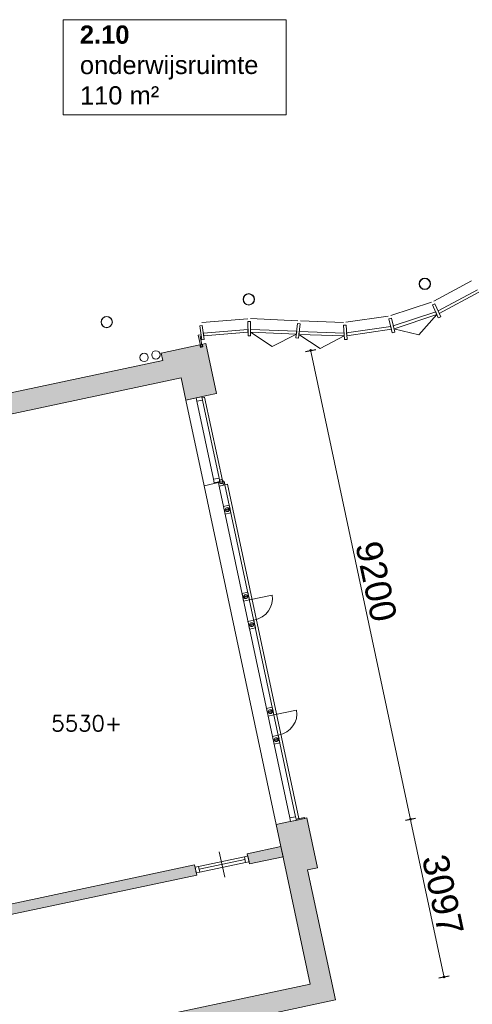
# Model space of a CAD drawing. Header units: millimetres. Extents: x 755778 to 1537169, y 90093 to 392038.
# Tile 84 of 134: x 1056499 to 1065177, y 325687 to 344591. Entities that reach past the tile are written whole.
import ezdxf

# ---------------------------------------------------------------- set-up
doc = ezdxf.new("R2010")
doc.units = ezdxf.units.MM
doc.layers.add('maatlijnen', color=7, linetype='Continuous')
doc.layers.add('NIV 2HB', color=7, linetype='Continuous', lineweight=0)
doc.layers.add('RUIMTEnr', color=7, linetype='Continuous', lineweight=5)
doc.styles.add('ROMANS', font='romans.shx')
doc.styles.get("Standard").update_dxf_attribs({"font": 'arial.ttf'})
doc.dimstyles.new('even', dxfattribs={"dimtxt": 500, "dimasz": 50, "dimexe": 100, "dimexo": 0, "dimgap": 50, "dimtad": 1, "dimdec": 0, "dimzin": 0, "dimdsep": 46, "dimtxsty": 'Standard', "dimblk": 'DOT', "dimcen": 1, "dimclrd": 7, "dimclre": 7, "dimclrt": 7, "dimadec": 0, "dimazin": 0, "dimtfac": 1, "dimtdec": 0, "dimtofl": 0, "dimtmove": 0, "dimatfit": 2, "dimldrblk": 'DOT', "dimfxl": 100, "dimfxlon": 1, "dimtolj": 1, "dimtzin": 0, "dimlwd": 5, "dimarcsym": 0})

# ---------------------------------------------------------------- blocks, each defined once
blk = doc.blocks.new('_Dot')
at = {"color": 0, "linetype": 'ByBlock', "lineweight": -2}
blk.add_line((-0.5, 0), (-1, 0), dxfattribs=at)
at = {"color": 0, "linetype": 'ByBlock', "const_width": 0.5}
blk.add_lwpolyline([(-0.25, 0, 1), (0.25, 0, 1)], format="xyb", close=True, dxfattribs=at)
blk = doc.blocks.new('*D155')
at = {"layer": 'Defpoints', "color": 0, "lineweight": 5, "transparency": 16777216}
for p in [(1060615, 332905), (1042715, 329100), (1062782, 322711)]:
    blk.add_point(p, dxfattribs=at)
at = {"layer": 'maatlijnen', "color": 7, "lineweight": 5, "transparency": 16777216}
blk.add_line((1044931, 318917), (1062733, 322701), dxfattribs=at)
at = {"layer": 'maatlijnen', "color": 7, "lineweight": -2, "transparency": 16777216}
for p, q in [((1062761, 322809), (1062803, 322613)), ((1044861, 319004), (1044903, 318809))]:
    blk.add_line(p, q, dxfattribs=at)
at = {"layer": 'maatlijnen', "color": 7, "lineweight": 5, "transparency": 16777216, "xscale": 50, "yscale": 50, "zscale": 50}
for p, rotation in [((1062782, 322711), 12.00000000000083), ((1044882, 318906), 192.0000000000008)]:
    blk.add_blockref('_Dot', p, dxfattribs=dict(at, rotation=rotation))
at = {"layer": 'maatlijnen', "color": 7, "lineweight": 5, "transparency": 16777216, "insert": (1053768, 321108), "char_height": 500, "attachment_point": 5, "rotation": 12}
blk.add_mtext('\\A1;18300', dxfattribs=at)
blk = doc.blocks.new('*D156')
at = {"layer": 'Defpoints', "color": 0, "lineweight": 5, "transparency": 16777216}
for p in [(1062002, 329265), (1042943, 325213), (1063712, 321223)]:
    blk.add_point(p, dxfattribs=at)
at = {"layer": 'maatlijnen', "color": 7, "lineweight": 5, "transparency": 16777216}
blk.add_line((1044701, 317182), (1063663, 321213), dxfattribs=at)
at = {"layer": 'maatlijnen', "color": 7, "lineweight": -2, "transparency": 16777216}
for p, q in [((1063691, 321321), (1063732, 321125)), ((1044632, 317270), (1044673, 317074))]:
    blk.add_line(p, q, dxfattribs=at)
at = {"layer": 'maatlijnen', "color": 7, "lineweight": 5, "transparency": 16777216, "xscale": 50, "yscale": 50, "zscale": 50}
for p, rotation in [((1063712, 321223), 12.00000000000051), ((1044652, 317172), 192.0000000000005)]:
    blk.add_blockref('_Dot', p, dxfattribs=dict(at, rotation=rotation))
at = {"layer": 'maatlijnen', "color": 7, "lineweight": 5, "transparency": 16777216, "insert": (1054118, 319496), "char_height": 500, "attachment_point": 5, "rotation": 12}
blk.add_mtext('\\A1;19485', dxfattribs=at)
blk = doc.blocks.new('*D157')
at = {"layer": 'Defpoints', "color": 0, "lineweight": 5, "transparency": 16777216}
for p in [(1062078, 338242), (1058197, 337417), (1060110, 328418)]:
    blk.add_point(p, dxfattribs=at)
at = {"layer": 'maatlijnen', "color": 7, "lineweight": -2, "transparency": 16777216}
for p, q in [((1061980, 338221), (1062176, 338262)), ((1063893, 329222), (1064089, 329263))]:
    blk.add_line(p, q, dxfattribs=at)
at = {"layer": 'maatlijnen', "color": 7, "lineweight": 5, "transparency": 16777216}
blk.add_line((1063981, 329292), (1062089, 338193), dxfattribs=at)
at = {"layer": 'maatlijnen', "color": 7, "lineweight": 5, "transparency": 16777216, "xscale": 50, "yscale": 50, "zscale": 50}
for p, rotation in [((1062078, 338242), 102.0000000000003), ((1063991, 329243), 282.0000000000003)]:
    blk.add_blockref('_Dot', p, dxfattribs=dict(at, rotation=rotation))
at = {"layer": 'maatlijnen', "color": 7, "lineweight": 5, "transparency": 16777216, "insert": (1063333, 333806), "char_height": 500, "attachment_point": 5, "rotation": 282}
blk.add_mtext('\\A1;9200', dxfattribs=at)
blk = doc.blocks.new('*D158')
at = {"layer": 'Defpoints', "color": 0, "lineweight": 5, "transparency": 16777216}
for p in [(1060110, 328418), (1064635, 326213), (1062551, 325770)]:
    blk.add_point(p, dxfattribs=at)
at = {"layer": 'maatlijnen', "color": 7, "lineweight": -2, "transparency": 16777216}
for p, q in [((1063893, 329222), (1064089, 329263)), ((1064537, 326193), (1064733, 326234))]:
    blk.add_line(p, q, dxfattribs=at)
at = {"layer": 'maatlijnen', "color": 7, "lineweight": 5, "transparency": 16777216}
blk.add_line((1064001, 329194), (1064624, 326262), dxfattribs=at)
at = {"layer": 'maatlijnen', "color": 7, "lineweight": 5, "transparency": 16777216, "xscale": 50, "yscale": 50, "zscale": 50}
for p, rotation in [((1063991, 329243), 101.9999999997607), ((1064635, 326213), 281.9999999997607)]:
    blk.add_blockref('_Dot', p, dxfattribs=dict(at, rotation=rotation))
at = {"layer": 'maatlijnen', "color": 7, "lineweight": 5, "transparency": 16777216, "insert": (1064612, 327791), "char_height": 500, "attachment_point": 5, "rotation": 282}
blk.add_mtext('\\A1;3097', dxfattribs=at)

msp = doc.modelspace()

# ---------------------------------------------------------------- hatches: boundary and pattern name
at = {"layer": 'NIV 2HB', "lineweight": 5}
for points in [[(1059593, 337713.3), (1059683.5, 337287.9), (1059889.9, 337331.7), (1060084.5, 337373.1), (1060270.4, 337412.6), (1060066.6, 338371.2), (1060001.3, 338357.3), (1060011.7, 338308.4), (1059962.8, 338298), (1059952.4, 338346.9), (1059210.7, 338189.3), (1059240.9, 338047.4), (1055290.1, 337207.7), (1055176.1, 337183.4), (1053552.6, 336838.3), (1053438.6, 336814.1), (1052647.6, 336646), (1052730.7, 336254.7)], [(1062002.3, 329264.6), (1061816.4, 329225.1), (1061621.8, 329183.7), (1061415.4, 329139.9), (1062066.6, 326076.4), (1055253.8, 324628.3), (1055447.1, 323718.9), (1055838.3, 323802), (1055728.3, 324319.8), (1062550.8, 325770.3), (1062020.2, 328266.5), (1062206, 328306)], [(1054008.3, 327120.7), (1054049.9, 326925.1), (1059893.5, 328167.2), (1059852, 328362.8)]]:
    msp.add_hatch(color=7, dxfattribs=at).paths.add_polyline_path(points)
h = msp.add_hatch(color=7, dxfattribs=at)
edge = h.paths.add_edge_path()
edge.add_arc((1061302.6, 331306), 38, 0, 360)
edge = h.paths.add_edge_path()
edge.add_arc((1061416.9, 330768), 38, 0, 360)
edge = h.paths.add_edge_path()
edge.add_arc((1060947.5, 332976.4), 38, 0, 360)
edge = h.paths.add_edge_path()
edge.add_arc((1060833.2, 333514.4), 38, 0, 360)
edge = h.paths.add_edge_path()
edge.add_arc((1060363.7, 335722.8), 38, 0, 360)
edge = h.paths.add_edge_path()
edge.add_arc((1060478.1, 335184.9), 38, 0, 360)
msp.add_hatch(color=7, dxfattribs=at).paths.add_polyline_path([(1061505.8, 328714.4), (1060863.4, 328577.8), (1060905, 328382.2), (1061547.4, 328518.8)], flags=17)

# ---------------------------------------------------------------- linework, layer by layer
at = {"layer": 'NIV 2HB', "color": 7, "lineweight": 5}
for p, q in [((1064439.4, 339188.7), (1065161.4, 339577.7)), ((1064521.4, 339000.9), (1065275, 339407)), ((1065305.4, 339361.3), (1064543.4, 338950.5)), ((1064393.5, 339168.7), (1063614.8, 338911.8)), ((1064461.4, 339138.3), (1064415.6, 339118.3)), ((1064571.4, 338886.3), (1064461.4, 339138.3)), ((1064475.6, 338980.9), (1063662.8, 338712.5)), ((1064415.6, 339118.3), (1064525.6, 338866.3)), ((1064497.6, 338930.5), (1064475.6, 338980.9)), ((1064543.4, 338950.5), (1064521.4, 339000.9)), ((1064543.4, 338950.5), (1064521.4, 339000.9)), ((1060871.3, 338850.4), (1059992.7, 338777.1)), ((1060922.2, 338796.2), (1060872.2, 338795.4)), ((1060872.2, 338795.4), (1060876.7, 338520.4)), ((1061832.4, 338812), (1060921.2, 338851.2)), ((1060926.7, 338521.3), (1060922.2, 338796.2)), ((1062704.5, 338779.9), (1061882.1, 338806.5)), ((1063566.2, 338900.1), (1062754.4, 338783)), ((1063627.7, 338858.3), (1063579.1, 338846.6)), ((1063579.1, 338846.6), (1063643.4, 338579.2)), ((1063692.1, 338590.9), (1063627.7, 338858.3)), ((1063675.7, 338659), (1064497.6, 338930.5)), ((1064497.6, 338930.5), (1064149.2, 338543.3)), ((1064525.6, 338866.3), (1064571.4, 338886.3)), ((1060000.2, 338722.6), (1059950.7, 338715.8)), ((1059950.7, 338715.8), (1059988.3, 338443.4)), ((1060037.9, 338450.2), (1060000.2, 338722.6)), ((1060874.6, 338645.4), (1060020.7, 338574)), ((1060020.7, 338574), (1060028.3, 338519.5)), ((1060028.3, 338519.5), (1060875.5, 338590.4)), ((1060875.5, 338590.4), (1060874.6, 338645.4)), ((1061810, 338608.2), (1060924.6, 338646.2)), ((1060924.6, 338646.2), (1060925.5, 338591.3)), ((1060925.5, 338591.3), (1061804, 338553.6)), ((1061341.1, 338314.8), (1060925.5, 338590.6)), ((1061826.4, 338757.3), (1061796.3, 338484)), ((1061804, 338553.6), (1061810, 338608.2)), ((1061876.1, 338751.9), (1061826.4, 338757.3)), ((1061846, 338478.5), (1061876.1, 338751.9)), ((1061859.7, 338602.8), (1061853.7, 338548.1)), ((1062717, 338575.3), (1061859.7, 338602.8)), ((1062757.8, 338728.1), (1062707.9, 338725)), ((1062707.9, 338725), (1062724.6, 338450.5)), ((1062720.4, 338520.4), (1062717, 338575.3)), ((1062774.5, 338453.6), (1062757.8, 338728.1)), ((1063614.2, 338700.8), (1062766.9, 338578.3)), ((1062766.9, 338578.3), (1062770.3, 338523.4)), ((1062770.3, 338523.4), (1063627.1, 338647.3)), ((1063627.1, 338647.3), (1063614.2, 338700.8)), ((1063643.4, 338579.2), (1063692.1, 338590.9)), ((1063662.8, 338712.5), (1063675.7, 338659)), ((1064149.2, 338543.3), (1063673.9, 338658.4)), ((1059922.5, 338535.2), (1059974.6, 338542.4)), ((1059970.5, 338309.8), (1059922.5, 338535.2)), ((1059978.7, 338512.7), (1059958.6, 338509.9)), ((1059958.6, 338509.9), (1059999.8, 338316.1)), ((1059974.6, 338542.4), (1059978.7, 338512.7)), ((1059988.3, 338443.4), (1060037.9, 338450.2)), ((1060876.7, 338520.4), (1060926.7, 338521.3)), ((1061804, 338553.6), (1061341.1, 338314.8)), ((1061796.3, 338484), (1061846, 338478.5)), ((1062260.1, 338276.6), (1061853.3, 338548.1)), ((1061853.7, 338548.1), (1062720.4, 338520.4)), ((1062720.4, 338520.4), (1062260.1, 338276.6)), ((1062724.6, 338450.5), (1062774.5, 338453.6)), ((1059962.8, 338298), (1059952.4, 338346.9)), ((1060011.7, 338308.4), (1059962.8, 338298)), ((1059999.8, 338316.1), (1059970.5, 338309.8)), ((1060001.3, 338357.3), (1060011.7, 338308.4)), ((1059880.1, 337329.6), (1059683.5, 337287.9)), ((1059683.5, 337287.9), (1060032.8, 335644.3)), ((1059894, 337264), (1060212.2, 335767.2)), ((1060044.7, 337344.2), (1059995.7, 337333.8)), ((1060005.5, 337287.8), (1060323.7, 335791)), ((1060403.8, 335654.7), (1060044.7, 337344.2)), ((1060309.6, 335703.2), (1060032.8, 335644.3)), ((1060032.8, 335644.3), (1060229.4, 335686.1)), ((1060032.8, 335644.3), (1061415.4, 329139.9)), ((1060226.1, 335701.7), (1060337.6, 335725.4)), ((1060229.4, 335686.1), (1060226.1, 335701.7)), ((1060340.9, 335709.8), (1060229.4, 335686.1)), ((1060323.6, 335637.6), (1061678.3, 329264.3)), ((1060337.6, 335725.4), (1060340.9, 335709.8)), ((1060354.9, 335644.3), (1060403.8, 335654.7)), ((1060424.7, 335710.2), (1060435.1, 335661.3)), ((1060435.1, 335661.3), (1060484, 335671.7)), ((1060435.1, 335661.3), (1061789.8, 329288)), ((1060484, 335671.7), (1061848.5, 329252.4)), ((1060904.5, 333452.9), (1061337, 333544.8)), ((1061373.9, 331244.5), (1061806.4, 331336.4)), ((1061799.6, 329242), (1061961, 329276.3)), ((1061848.5, 329252.4), (1061799.6, 329242)), ((1061803.7, 329222.4), (1061799.6, 329242)), ((1061965.1, 329256.7), (1061803.7, 329222.4)), ((1061961, 329276.3), (1061965.1, 329256.7)), ((1060430.4, 328128), (1060326.5, 328617.1)), ((1060863.4, 328577.8), (1061505.8, 328714.4)), ((1060905, 328382.2), (1060863.4, 328577.8)), ((1061505.8, 328714.4), (1061547.4, 328518.8)), ((1054008.3, 327120.7), (1059852, 328362.8)), ((1059852, 328362.8), (1059893.5, 328167.2)), ((1059926.4, 328334.7), (1060806.8, 328521.8)), ((1060818.6, 328466.1), (1059938.3, 328279)), ((1059950.1, 328223.2), (1060830.5, 328410.3)), ((1061547.4, 328518.8), (1060905, 328382.2)), ((1059893.5, 328167.2), (1054049.9, 326925.1))]:
    msp.add_line(p, q, dxfattribs=at)
at = {"layer": 'NIV 2HB', "color": 7, "linetype": 'Continuous', "lineweight": 5}
for p, q in [((1060066.6, 338371.2), (1059210.7, 338189.3)), ((1060270.4, 337412.6), (1060066.6, 338371.2)), ((1059240.9, 338047.4), (1055290.1, 337207.7)), ((1059210.7, 338189.3), (1059240.9, 338047.4)), ((1052730.7, 336254.7), (1059593, 337713.3)), ((1059593, 337713.3), (1059683.5, 337287.9)), ((1059683.5, 337287.9), (1059889.9, 337331.7)), ((1059889.9, 337331.7), (1060084.5, 337373.1)), ((1060084.5, 337373.1), (1060270.4, 337412.6)), ((1061621.8, 329183.7), (1061415.4, 329139.9)), ((1061415.4, 329139.9), (1062066.6, 326076.4)), ((1061816.4, 329225.1), (1061621.8, 329183.7)), ((1062002.3, 329264.6), (1061816.4, 329225.1)), ((1062206, 328306), (1062002.3, 329264.6)), ((1062020.2, 328266.5), (1062206, 328306)), ((1062550.8, 325770.3), (1062020.2, 328266.5)), ((1062066.6, 326076.4), (1055253.8, 324628.3)), ((1055728.3, 324319.8), (1062550.8, 325770.3))]:
    msp.add_line(p, q, dxfattribs=at)
at = {"layer": 'NIV 2HB', "color": 7, "linetype": 'ByBlock', "lineweight": 5}
for p, q in [((1059880.1, 337329.6), (1059991.6, 337353.3)), ((1059894, 337264), (1059880.1, 337329.6)), ((1060005.5, 337287.8), (1059894, 337264)), ((1059991.6, 337353.3), (1060005.5, 337287.8)), ((1060212.2, 335767.2), (1060323.7, 335791)), ((1060226.1, 335701.7), (1060212.2, 335767.2)), ((1060323.7, 335791), (1060337.6, 335725.5)), ((1060337.6, 335725.5), (1060226.1, 335701.7)), ((1060309.6, 335703.2), (1060421.2, 335726.9)), ((1060323.6, 335637.6), (1060309.6, 335703.2)), ((1060323.6, 335637.6), (1060435.1, 335661.3)), ((1060421.2, 335726.9), (1060435.1, 335661.3)), ((1060406.7, 335246.4), (1060518.2, 335270.1)), ((1060420.7, 335180.8), (1060406.7, 335246.4)), ((1060420.7, 335180.8), (1060532.2, 335204.5)), ((1060424, 335165.2), (1060535.5, 335188.9)), ((1060518.2, 335270.1), (1060532.2, 335204.5)), ((1060535.5, 335188.9), (1060549.4, 335123.4)), ((1060437.9, 335099.7), (1060424, 335165.2)), ((1060437.9, 335099.7), (1060549.4, 335123.4)), ((1060761.8, 333575.9), (1060873.3, 333599.6)), ((1060775.7, 333510.4), (1060761.8, 333575.9)), ((1060775.7, 333510.4), (1060887.2, 333534.1)), ((1060779.1, 333494.7), (1060890.6, 333518.4)), ((1060793, 333429.2), (1060779.1, 333494.7)), ((1060873.3, 333599.6), (1060887.2, 333534.1)), ((1060890.6, 333518.4), (1060904.5, 333452.9)), ((1060793, 333429.2), (1060904.5, 333452.9)), ((1060876.2, 333037.9), (1060987.7, 333061.7)), ((1060890.1, 332972.4), (1060876.2, 333037.9)), ((1060890.1, 332972.4), (1061001.6, 332996.1)), ((1060893.4, 332956.8), (1061004.9, 332980.5)), ((1060907.3, 332891.2), (1060893.4, 332956.8)), ((1060907.3, 332891.2), (1061018.9, 332914.9)), ((1060987.7, 333061.7), (1061001.6, 332996.1)), ((1061004.9, 332980.5), (1061018.9, 332914.9)), ((1061231.2, 331367.5), (1061342.7, 331391.2)), ((1061342.7, 331391.2), (1061356.7, 331325.7)), ((1061245.2, 331302), (1061231.2, 331367.5)), ((1061245.2, 331302), (1061356.7, 331325.7)), ((1061248.5, 331286.3), (1061360, 331310)), ((1061262.4, 331220.8), (1061248.5, 331286.3)), ((1061262.4, 331220.8), (1061373.9, 331244.5)), ((1061360, 331310), (1061373.9, 331244.5)), ((1061345.6, 330829.5), (1061457.1, 330853.2)), ((1061359.5, 330764), (1061345.6, 330829.5)), ((1061457.1, 330853.2), (1061471, 330787.7)), ((1061359.5, 330764), (1061471, 330787.7)), ((1061362.8, 330748.3), (1061474.3, 330772)), ((1061376.8, 330682.8), (1061362.8, 330748.3)), ((1061376.8, 330682.8), (1061488.3, 330706.5)), ((1061474.3, 330772), (1061488.3, 330706.5)), ((1061678.3, 329264.3), (1061789.8, 329288)), ((1061678.3, 329264.3), (1061692.2, 329198.7)), ((1061692.2, 329198.7), (1061803.7, 329222.4)), ((1061803.7, 329222.4), (1061789.8, 329288)), ((1060872.3, 328535.8), (1060806.8, 328521.8)), ((1060830.5, 328410.3), (1060806.8, 328521.8)), ((1060830.5, 328410.3), (1060896, 328424.3)), ((1060896, 328424.3), (1060872.3, 328535.8)), ((1059926.4, 328334.7), (1059860.9, 328320.8)), ((1059884.6, 328209.3), (1059860.9, 328320.8)), ((1059884.6, 328209.3), (1059950.1, 328223.2)), ((1059950.1, 328223.2), (1059926.4, 328334.7))]:
    msp.add_line(p, q, dxfattribs=at)
at = {"layer": 'NIV 2HB', "lineweight": 5}
for centre, radius in [((1064267, 339518.9), 109.5), ((1064267, 339518.9), 103.7), ((1060890.9, 339221.7), 109.5), ((1060890.9, 339221.7), 103.7), ((1058167.2, 338786.1), 109.5), ((1058167.2, 338786.1), 103.7)]:
    msp.add_circle(centre, radius, dxfattribs=at)
at = {"layer": 'NIV 2HB', "color": 7, "lineweight": 5}
for centre, radius in [((1059110.6, 338156.1), 80), ((1058883.3, 338107.7), 80), ((1060363.7, 335722.8), 38), ((1060478.1, 335184.9), 38), ((1060833.2, 333514.4), 38), ((1060947.5, 332976.4), 38), ((1061302.6, 331306), 38), ((1061416.9, 330768), 38)]:
    msp.add_circle(centre, radius, dxfattribs=at)
for centre in [(1060904.5, 333452.9), (1061373.9, 331244.5)]:
    msp.add_ellipse(centre, major_axis=(432.5, 91.9), ratio=0.9037357, start_param=4.712389, end_param=6.2831853, dxfattribs=at)
at = {"layer": 'RUIMTEnr', "lineweight": 5}
msp.add_lwpolyline([(1057335.4, 344591.2), (1061605.9, 344591.2), (1061605.9, 342761.5), (1057335.4, 342761.5)], close=True, dxfattribs=at)

# ---------------------------------------------------------------- texts
at = {"layer": 'NIV 2HB', "color": 7, "lineweight": 5, "style": 'ROMANS'}
msp.add_text('5530+', height=300, dxfattribs=at).set_placement((1057104.1, 330932.7))
at = {"layer": 'RUIMTEnr', "lineweight": 5, "insert": (1057652.3, 344479.6), "char_height": 350, "attachment_point": 1, "rotation": 0.04243}
msp.add_mtext_dynamic_manual_height_columns('{\\fArial|b1|i0|c0|p34;2.10\\P}onderwijsruimte\\P110 m²', width=2951.731, gutter_width=121.2, heights=[0], dxfattribs=at)

# ---------------------------------------------------------------- dimensions: what is measured, and where the dimension line sits
at = {"layer": 'maatlijnen', "lineweight": 5}
for p1, p2, distance, picture, middle in [((1060109.6, 328417.6), (1058196.8, 337416.6), -3968.1, '*D157', (1063333.2, 333805.6)), ((1042715.1, 329099.8), (1060615.2, 332904.6), -10421, '*D155', (1053768.3, 321107.6)), ((1042943.1, 325213.5), (1062002.3, 329264.6), -8221.2, '*D156', (1054118.5, 319496.1))]:
    dim = msp.add_aligned_dim(p1=p1, p2=p2, distance=distance, dimstyle='even', dxfattribs=at)
    dim.commit()
    dim.dimension.update_dxf_attribs({"geometry": picture, "text_midpoint": middle})
dim = msp.add_linear_dim(base=(1064634.9, 326213.3), p1=(1060109.6, 328417.6), p2=(1062550.8, 325770.3), angle=282, dimstyle='even', override={"dimtmove": 1}, dxfattribs=at)
dim.commit()
dim.dimension.update_dxf_attribs({"geometry": '*D158', "text_midpoint": (1064611.7, 327791.5)})

doc.saveas('drawing.dxf')
